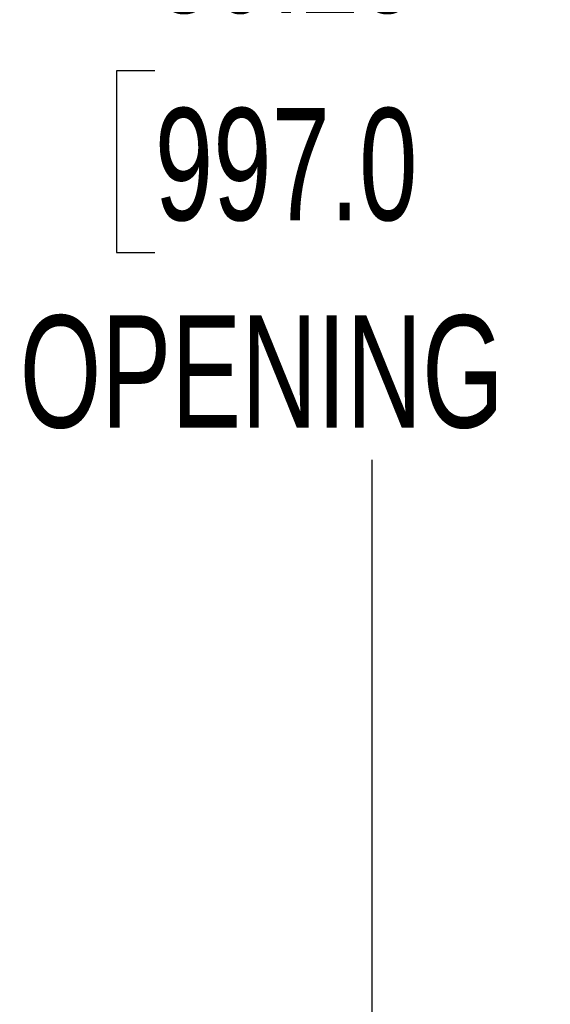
# Model space of a CAD drawing. Header units: inches. Extents: x 0.2 to 10.8, y 0.2 to 8.2.
# Tile 133 of 164: x 4.64 to 5.034, y 3.757 to 4.488. Entities that reach past the tile are written whole.
import ezdxf

# ---------------------------------------------------------------- set-up
doc = ezdxf.new("R2010")
doc.units = ezdxf.units.IN
doc.header["$MEASUREMENT"] = 0
doc.layers.add('DIMENSIONS', color=140, linetype='Continuous')
doc.styles.add('SLDTEXTSTYLE0', font='TXT', dxfattribs={"width": 0.7})
doc.dimstyles.new('SLDDIMSTYLE0', dxfattribs={"dimtxt": 0.084961, "dimasz": 0.13, "dimexe": 0, "dimexo": 0.0625, "dimgap": 0.02124, "dimtad": 0, "dimtih": 1, "dimtoh": 1, "dimlfac": 20, "dimrnd": 1e-09, "dimzin": 12, "dimdsep": 46, "dimtxsty": 'SLDTEXTSTYLE0', "dimsah": 1, "dimcen": 0.09, "dimadec": 0, "dimazin": 3, "dimtfac": 1, "dimtofl": 0, "dimtmove": 0, "dimatfit": 3, "dimfxl": 0, "dimfrac": 2, "dimtolj": 1, "dimtzin": 12, "dimarcsym": 0})

# ---------------------------------------------------------------- blocks, each defined once
blk = doc.blocks.new('_D_19')
at = {"layer": 'DIMENSIONS'}
for p, q in [((5.47679, 5.0973), (4.77677, 5.0973)), ((4.90177, 5.0973), (4.90177, 4.58026)), ((4.7402, 4.45012), (4.71167, 4.45012)), ((4.71167, 4.45012), (4.71167, 4.31509)), ((5.06335, 4.45012), (5.09188, 4.45012)), ((5.09188, 4.45012), (5.09188, 4.31509)), ((4.71167, 4.31509), (4.7402, 4.31509)), ((5.09188, 4.31509), (5.06335, 4.31509)), ((4.90177, 3.13475), (4.90177, 4.16104)), ((5.47679, 3.13475), (4.77677, 3.13475))]:
    blk.add_line(p, q, dxfattribs=at)
for points in [[(4.90177, 5.0973), (4.88177, 4.9673), (4.92177, 4.9673)], [(4.90177, 3.13475), (4.92177, 3.26475), (4.88177, 3.26475)]]:
    blk.add_solid(points, dxfattribs=at)
at = {"layer": 'DIMENSIONS', "char_height": 0.083333, "attachment_point": 1, "style": 'SLDTEXTSTYLE0'}
for s, insert in [('39.25', (4.7402, 4.57657)), ('997.0', (4.7402, 4.42252)), ('OPENING', (4.63974, 4.26846))]:
    blk.add_mtext(s, dxfattribs=dict(at, insert=insert))

msp = doc.modelspace()

# ---------------------------------------------------------------- dimensions: what is measured, and where the dimension line sits
at = {"layer": 'DIMENSIONS'}
dim = msp.add_linear_dim(base=(4.9017749, 5.097296), p1=(5.5267863, 3.134746), p2=(5.5267863, 5.097296), angle=90, text='<>\\POPENING', dimstyle='SLDDIMSTYLE0', dxfattribs=at)
dim.commit()
dim.dimension.update_dxf_attribs({"geometry": '_D_19', "text_midpoint": (4.9017749, 4.3706488), "dimtype": 160})

doc.saveas('drawing.dxf')
